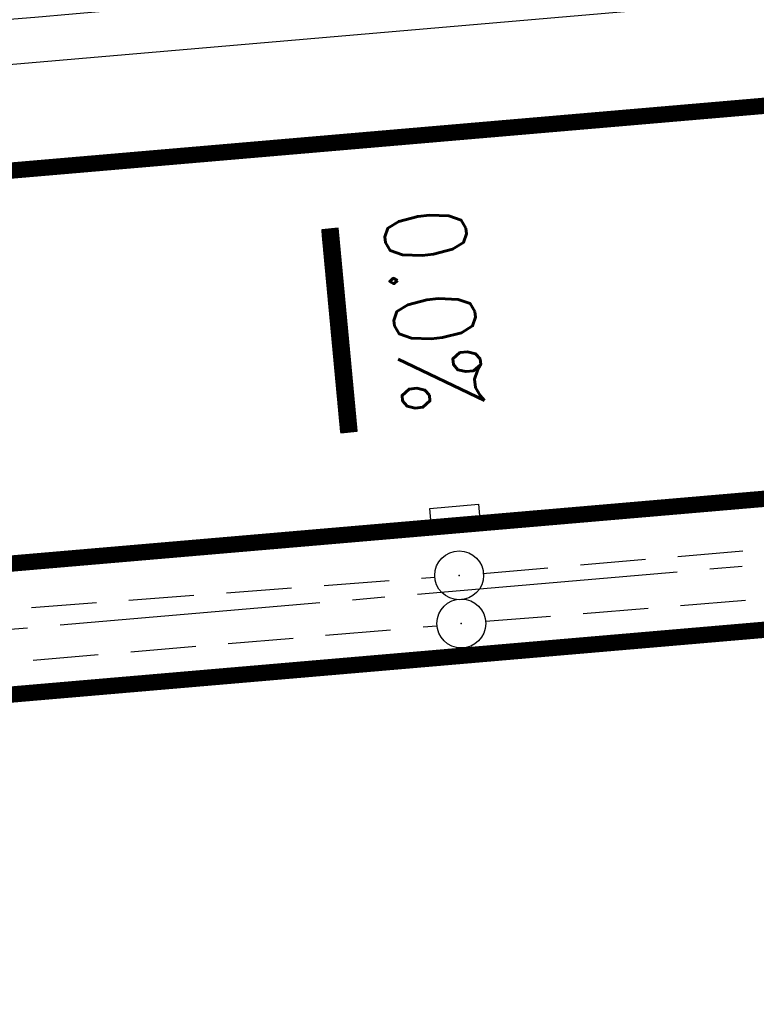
# Model space of a CAD drawing. Extents: x 0 to 1135, y 0 to 420.
# Tile 14 of 84: x 342 to 364, y 200 to 230. Entities that reach past the tile are written whole.
import ezdxf

# ---------------------------------------------------------------- set-up
doc = ezdxf.new("R2010")
doc.units = 0
doc.header["$LTSCALE"] = 2
doc.header["$MEASUREMENT"] = 0
for name, pattern in [('ACHSE', [5.5, 4, -0.5, 0.5, -0.5]), ('AUSGEZOGEN', [0]), ('GESTRICH-X2', [1.5, 1, -0.5])]:
    doc.linetypes.add(name, pattern=pattern)
doc.layers.get('0').update_dxf_attribs({"color": 8, "linetype": 'AUSGEZOGEN'})
for name, color, linetype in [('ACHSETOP', 250, 'ACHSE'), ('BOESCHG', 8, 'AUSGEZOGEN'), ('FBRTOP', 8, 'AUSGEZOGEN'), ('GEF', 8, 'AUSGEZOGEN'), ('KANAL', 200, 'GESTRICH-X2'), ('SCHSYMBOL', 200, 'AUSGEZOGEN')]:
    doc.layers.add(name, color=color, linetype=linetype)
doc.styles.add('ROMANS', font='romans.shx', dxfattribs={"width": 0.8})

# ---------------------------------------------------------------- blocks, each defined once
blk = doc.blocks.new('*X53')
at = {"color": 0}
for p, q in [((75.476, 275.596), (75.966, 276.086)), ((75.476, 275.605), (75.957, 276.086)), ((75.476, 275.614), (75.948, 276.086)), ((75.476, 275.622), (75.939, 276.086)), ((75.476, 275.631), (75.93, 276.086)), ((75.476, 275.64), (75.921, 276.086)), ((75.476, 275.649), (75.913, 276.086)), ((75.476, 275.658), (75.904, 276.086)), ((75.476, 275.667), (75.895, 276.086)), ((75.476, 275.675), (75.886, 276.086)), ((75.476, 275.684), (75.877, 276.086)), ((75.476, 275.693), (75.868, 276.086)), ((75.476, 275.702), (75.86, 276.086)), ((75.476, 275.711), (75.851, 276.086)), ((75.476, 275.72), (75.842, 276.086)), ((75.476, 275.728), (75.833, 276.086)), ((75.476, 275.737), (75.824, 276.086)), ((75.476, 275.746), (75.815, 276.086)), ((75.476, 275.755), (75.807, 276.086)), ((75.476, 275.764), (75.798, 276.086)), ((75.476, 275.773), (75.789, 276.086)), ((75.476, 275.781), (75.78, 276.086)), ((75.476, 275.79), (75.771, 276.086)), ((75.476, 275.799), (75.762, 276.086)), ((75.476, 275.808), (75.754, 276.086)), ((75.476, 275.817), (75.745, 276.086)), ((75.476, 275.826), (75.736, 276.086)), ((75.476, 275.834), (75.727, 276.086)), ((75.476, 275.843), (75.718, 276.086)), ((75.476, 275.852), (75.709, 276.086)), ((75.476, 275.861), (75.7, 276.086)), ((75.476, 275.87), (75.692, 276.086)), ((75.476, 275.879), (75.683, 276.086)), ((75.476, 275.888), (75.674, 276.086)), ((75.476, 275.896), (75.665, 276.086)), ((75.476, 275.905), (75.656, 276.086)), ((75.476, 275.914), (75.647, 276.086)), ((75.476, 275.923), (75.639, 276.086)), ((75.476, 275.932), (75.63, 276.086)), ((75.476, 275.941), (75.621, 276.086)), ((75.476, 275.949), (75.612, 276.086)), ((75.476, 275.958), (75.603, 276.086)), ((75.476, 275.967), (75.594, 276.086)), ((75.476, 275.976), (75.586, 276.086)), ((75.476, 275.985), (75.577, 276.086)), ((75.476, 275.994), (75.568, 276.086)), ((75.476, 276.002), (75.559, 276.086)), ((75.476, 276.011), (75.55, 276.086)), ((75.476, 276.02), (75.541, 276.086)), ((75.476, 276.029), (75.533, 276.086)), ((75.476, 276.038), (75.524, 276.086)), ((75.476, 276.047), (75.515, 276.086)), ((75.476, 276.055), (75.506, 276.086)), ((75.476, 276.064), (75.497, 276.086)), ((75.476, 276.073), (75.488, 276.086)), ((75.476, 275.587), (75.973, 276.084)), ((75.476, 275.578), (75.973, 276.075)), ((75.476, 275.569), (75.973, 276.067)), ((75.476, 275.56), (75.973, 276.058)), ((75.476, 275.552), (75.973, 276.049)), ((75.476, 275.543), (75.973, 276.04)), ((75.476, 275.534), (75.973, 276.031)), ((75.476, 275.525), (75.973, 276.022)), ((75.476, 275.516), (75.973, 276.014)), ((75.476, 275.507), (75.973, 276.005)), ((75.476, 275.499), (75.973, 275.996)), ((75.476, 275.49), (75.973, 275.987)), ((75.476, 275.481), (75.973, 275.978)), ((75.476, 275.472), (75.973, 275.969)), ((75.476, 275.463), (75.973, 275.961)), ((75.476, 275.454), (75.973, 275.952)), ((75.476, 275.446), (75.973, 275.943)), ((75.476, 275.437), (75.973, 275.934)), ((75.476, 275.428), (75.973, 275.925)), ((75.476, 275.419), (75.973, 275.916)), ((75.476, 275.41), (75.973, 275.907)), ((75.476, 275.401), (75.973, 275.899)), ((75.476, 275.393), (75.973, 275.89)), ((75.476, 275.384), (75.973, 275.881)), ((75.476, 275.375), (75.973, 275.872)), ((75.476, 275.366), (75.973, 275.863)), ((75.476, 275.357), (75.973, 275.854)), ((75.476, 275.348), (75.973, 275.846)), ((75.476, 275.34), (75.973, 275.837)), ((75.476, 275.331), (75.973, 275.828)), ((75.476, 275.322), (75.973, 275.819)), ((75.476, 275.313), (75.973, 275.81)), ((75.476, 275.304), (75.973, 275.801)), ((75.476, 275.295), (75.973, 275.793)), ((75.476, 275.286), (75.973, 275.784)), ((75.476, 275.278), (75.973, 275.775)), ((75.476, 275.269), (75.973, 275.766)), ((75.476, 275.26), (75.973, 275.757)), ((75.476, 275.251), (75.973, 275.748)), ((75.476, 275.242), (75.973, 275.74)), ((75.476, 275.233), (75.973, 275.731)), ((75.476, 275.225), (75.973, 275.722)), ((75.476, 275.216), (75.973, 275.713)), ((75.476, 275.207), (75.973, 275.704)), ((75.476, 275.198), (75.973, 275.695)), ((75.476, 275.189), (75.973, 275.687)), ((75.476, 275.18), (75.973, 275.678)), ((75.476, 275.172), (75.973, 275.669)), ((75.476, 275.163), (75.973, 275.66)), ((75.476, 275.154), (75.973, 275.651)), ((75.476, 275.145), (75.973, 275.642)), ((75.476, 275.136), (75.973, 275.633)), ((75.476, 275.127), (75.973, 275.625)), ((75.476, 275.119), (75.973, 275.616)), ((75.476, 275.11), (75.973, 275.607)), ((75.476, 275.101), (75.973, 275.598)), ((75.476, 275.092), (75.973, 275.589)), ((75.476, 275.083), (75.973, 275.58)), ((75.476, 275.074), (75.973, 275.572)), ((75.476, 275.066), (75.973, 275.563)), ((75.476, 275.057), (75.973, 275.554)), ((75.476, 275.048), (75.973, 275.545)), ((75.476, 275.039), (75.973, 275.536)), ((75.476, 275.03), (75.973, 275.527)), ((75.476, 275.021), (75.973, 275.519)), ((75.476, 275.012), (75.973, 275.51)), ((75.476, 275.004), (75.973, 275.501)), ((75.476, 274.995), (75.973, 275.492)), ((75.476, 274.986), (75.973, 275.483)), ((75.476, 274.977), (75.973, 275.474)), ((75.476, 274.968), (75.973, 275.466)), ((75.476, 274.959), (75.973, 275.457)), ((75.476, 274.951), (75.973, 275.448)), ((75.476, 274.942), (75.973, 275.439)), ((75.476, 274.933), (75.973, 275.43)), ((75.476, 274.924), (75.973, 275.421)), ((75.476, 274.915), (75.973, 275.413)), ((75.476, 274.906), (75.973, 275.404)), ((75.476, 274.898), (75.973, 275.395)), ((75.476, 274.889), (75.973, 275.386)), ((75.476, 274.88), (75.973, 275.377)), ((75.476, 274.871), (75.973, 275.368)), ((75.476, 274.862), (75.973, 275.359)), ((75.476, 274.853), (75.973, 275.351)), ((75.476, 274.845), (75.973, 275.342)), ((75.476, 274.836), (75.973, 275.333)), ((75.476, 274.827), (75.973, 275.324)), ((75.476, 274.818), (75.973, 275.315)), ((75.476, 274.809), (75.973, 275.306)), ((75.476, 274.8), (75.973, 275.298)), ((75.476, 274.792), (75.973, 275.289)), ((75.476, 274.783), (75.973, 275.28)), ((75.476, 274.774), (75.973, 275.271)), ((75.476, 274.765), (75.973, 275.262)), ((75.476, 274.756), (75.973, 275.253)), ((75.476, 274.747), (75.973, 275.245)), ((75.476, 274.738), (75.973, 275.236)), ((75.476, 274.73), (75.973, 275.227)), ((75.476, 274.721), (75.973, 275.218)), ((75.476, 274.712), (75.973, 275.209)), ((75.476, 274.703), (75.973, 275.2)), ((75.476, 274.694), (75.973, 275.192)), ((75.476, 274.685), (75.973, 275.183)), ((75.476, 274.677), (75.973, 275.174)), ((75.476, 274.668), (75.973, 275.165)), ((75.476, 274.659), (75.973, 275.156)), ((75.476, 274.65), (75.973, 275.147)), ((75.476, 274.641), (75.973, 275.139)), ((75.476, 274.632), (75.973, 275.13)), ((75.476, 274.624), (75.973, 275.121)), ((75.476, 274.615), (75.973, 275.112)), ((75.476, 274.606), (75.973, 275.103)), ((75.476, 274.597), (75.973, 275.094)), ((75.476, 274.588), (75.973, 275.085)), ((75.476, 274.579), (75.973, 275.077)), ((75.476, 274.571), (75.973, 275.068)), ((75.476, 274.562), (75.973, 275.059)), ((75.476, 274.553), (75.973, 275.05)), ((75.476, 274.544), (75.973, 275.041)), ((75.476, 274.535), (75.973, 275.032)), ((75.476, 274.526), (75.973, 275.024)), ((75.476, 274.518), (75.973, 275.015)), ((75.476, 274.509), (75.973, 275.006)), ((75.476, 274.5), (75.973, 274.997)), ((75.476, 274.491), (75.973, 274.988)), ((75.476, 274.482), (75.973, 274.979)), ((75.476, 274.473), (75.973, 274.971)), ((75.476, 274.464), (75.973, 274.962)), ((75.476, 274.456), (75.973, 274.953)), ((75.476, 274.447), (75.973, 274.944)), ((75.476, 274.438), (75.973, 274.935)), ((75.476, 274.429), (75.973, 274.926)), ((75.476, 274.42), (75.973, 274.918)), ((75.476, 274.411), (75.973, 274.909)), ((75.476, 274.403), (75.973, 274.9)), ((75.476, 274.394), (75.973, 274.891)), ((75.476, 274.385), (75.973, 274.882)), ((75.476, 274.376), (75.973, 274.873)), ((75.476, 274.367), (75.973, 274.865)), ((75.476, 274.358), (75.973, 274.856)), ((75.476, 274.35), (75.973, 274.847)), ((75.476, 274.341), (75.973, 274.838)), ((75.476, 274.332), (75.973, 274.829)), ((75.476, 274.323), (75.973, 274.82)), ((75.476, 274.314), (75.973, 274.811)), ((75.476, 274.305), (75.973, 274.803)), ((75.476, 274.297), (75.973, 274.794)), ((75.476, 274.288), (75.973, 274.785)), ((75.476, 274.279), (75.973, 274.776)), ((75.476, 274.27), (75.973, 274.767)), ((75.476, 274.261), (75.973, 274.758)), ((75.476, 274.252), (75.973, 274.75)), ((75.476, 274.243), (75.973, 274.741)), ((75.476, 274.235), (75.973, 274.732)), ((75.476, 274.226), (75.973, 274.723)), ((75.476, 274.217), (75.973, 274.714)), ((75.476, 274.208), (75.973, 274.705)), ((75.476, 274.199), (75.973, 274.697)), ((75.476, 274.19), (75.973, 274.688)), ((75.476, 274.182), (75.973, 274.679)), ((75.476, 274.173), (75.973, 274.67)), ((75.476, 274.164), (75.973, 274.661)), ((75.476, 274.155), (75.973, 274.652)), ((75.476, 274.146), (75.973, 274.644)), ((75.476, 274.137), (75.973, 274.635)), ((75.476, 274.129), (75.973, 274.626)), ((75.476, 274.12), (75.973, 274.617)), ((75.476, 274.111), (75.973, 274.608)), ((75.476, 274.102), (75.973, 274.599)), ((75.476, 274.093), (75.973, 274.59)), ((75.476, 274.084), (75.973, 274.582)), ((75.476, 274.076), (75.973, 274.573)), ((75.476, 274.067), (75.973, 274.564)), ((75.476, 274.058), (75.973, 274.555)), ((75.476, 274.049), (75.973, 274.546)), ((75.476, 274.04), (75.973, 274.537)), ((75.476, 274.031), (75.973, 274.529)), ((75.476, 274.023), (75.973, 274.52)), ((75.476, 274.014), (75.973, 274.511)), ((75.476, 274.005), (75.973, 274.502)), ((75.476, 273.996), (75.973, 274.493)), ((75.476, 273.987), (75.973, 274.484)), ((75.476, 273.978), (75.973, 274.476)), ((75.476, 273.969), (75.973, 274.467)), ((75.476, 273.961), (75.973, 274.458)), ((75.476, 273.952), (75.973, 274.449)), ((75.476, 273.943), (75.973, 274.44)), ((75.476, 273.934), (75.973, 274.431)), ((75.476, 273.925), (75.973, 274.423)), ((75.476, 273.916), (75.973, 274.414)), ((75.476, 273.908), (75.973, 274.405)), ((75.476, 273.899), (75.973, 274.396)), ((75.476, 273.89), (75.973, 274.387)), ((75.476, 273.881), (75.973, 274.378)), ((75.476, 273.872), (75.973, 274.37)), ((75.476, 273.863), (75.973, 274.361)), ((75.476, 273.855), (75.973, 274.352)), ((75.476, 273.846), (75.973, 274.343)), ((75.476, 273.837), (75.973, 274.334)), ((75.476, 273.828), (75.973, 274.325)), ((75.476, 273.819), (75.973, 274.316)), ((75.476, 273.81), (75.973, 274.308)), ((75.476, 273.802), (75.973, 274.299)), ((75.476, 273.793), (75.973, 274.29)), ((75.476, 273.784), (75.973, 274.281)), ((75.476, 273.775), (75.973, 274.272)), ((75.476, 273.766), (75.973, 274.263)), ((75.476, 273.757), (75.973, 274.255)), ((75.476, 273.749), (75.973, 274.246)), ((75.476, 273.74), (75.973, 274.237)), ((75.476, 273.731), (75.973, 274.228)), ((75.476, 273.722), (75.973, 274.219)), ((75.476, 273.713), (75.973, 274.21)), ((75.476, 273.704), (75.973, 274.202)), ((75.476, 273.695), (75.973, 274.193)), ((75.476, 273.687), (75.973, 274.184)), ((75.476, 273.678), (75.973, 274.175)), ((75.476, 273.669), (75.973, 274.166)), ((75.476, 273.66), (75.973, 274.157)), ((75.476, 273.651), (75.973, 274.149)), ((75.476, 273.642), (75.973, 274.14)), ((75.476, 273.634), (75.973, 274.131)), ((75.476, 273.625), (75.973, 274.122)), ((75.476, 273.616), (75.973, 274.113)), ((75.476, 273.607), (75.973, 274.104)), ((75.476, 273.598), (75.973, 274.096)), ((75.476, 273.589), (75.973, 274.087)), ((75.476, 273.581), (75.973, 274.078)), ((75.476, 273.572), (75.973, 274.069)), ((75.476, 273.563), (75.973, 274.06)), ((75.476, 273.554), (75.973, 274.051)), ((75.476, 273.545), (75.973, 274.042)), ((75.476, 273.536), (75.973, 274.034)), ((75.476, 273.528), (75.973, 274.025)), ((75.476, 273.519), (75.973, 274.016)), ((75.476, 273.51), (75.973, 274.007)), ((75.476, 273.501), (75.973, 273.998)), ((75.476, 273.492), (75.973, 273.989)), ((75.476, 273.483), (75.973, 273.981)), ((75.476, 273.475), (75.973, 273.972)), ((75.476, 273.466), (75.973, 273.963)), ((75.476, 273.457), (75.973, 273.954)), ((75.476, 273.448), (75.973, 273.945)), ((75.476, 273.439), (75.973, 273.936)), ((75.476, 273.43), (75.973, 273.928)), ((75.476, 273.421), (75.973, 273.919)), ((75.476, 273.413), (75.973, 273.91)), ((75.476, 273.404), (75.973, 273.901)), ((75.476, 273.395), (75.973, 273.892)), ((75.476, 273.386), (75.973, 273.883)), ((75.476, 273.377), (75.973, 273.875)), ((75.476, 273.368), (75.973, 273.866)), ((75.476, 273.36), (75.973, 273.857)), ((75.476, 273.351), (75.973, 273.848)), ((75.476, 273.342), (75.973, 273.839)), ((75.476, 273.333), (75.973, 273.83)), ((75.476, 273.324), (75.973, 273.822)), ((75.476, 273.315), (75.973, 273.813)), ((75.476, 273.307), (75.973, 273.804)), ((75.476, 273.298), (75.973, 273.795)), ((75.476, 273.289), (75.973, 273.786)), ((75.476, 273.28), (75.973, 273.777)), ((75.476, 273.271), (75.973, 273.768)), ((75.476, 273.262), (75.973, 273.76)), ((75.476, 273.254), (75.973, 273.751)), ((75.476, 273.245), (75.973, 273.742)), ((75.476, 273.236), (75.973, 273.733)), ((75.476, 273.227), (75.973, 273.724)), ((75.476, 273.218), (75.973, 273.715)), ((75.476, 273.209), (75.973, 273.707)), ((75.476, 273.201), (75.973, 273.698)), ((75.476, 273.192), (75.973, 273.689)), ((75.476, 273.183), (75.973, 273.68)), ((75.476, 273.174), (75.973, 273.671)), ((75.476, 273.165), (75.973, 273.662)), ((75.476, 273.156), (75.973, 273.654)), ((75.476, 273.147), (75.973, 273.645)), ((75.476, 273.139), (75.973, 273.636)), ((75.476, 273.13), (75.973, 273.627)), ((75.476, 273.121), (75.973, 273.618)), ((75.476, 273.112), (75.973, 273.609)), ((75.476, 273.103), (75.973, 273.601)), ((75.476, 273.094), (75.973, 273.592)), ((75.476, 273.086), (75.973, 273.583)), ((75.476, 273.077), (75.973, 273.574)), ((75.476, 273.068), (75.973, 273.565)), ((75.476, 273.059), (75.973, 273.556)), ((75.476, 273.05), (75.973, 273.548)), ((75.476, 273.041), (75.973, 273.539)), ((75.476, 273.033), (75.973, 273.53)), ((75.476, 273.024), (75.973, 273.521)), ((75.476, 273.015), (75.973, 273.512)), ((75.476, 273.006), (75.973, 273.503)), ((75.476, 272.997), (75.973, 273.494)), ((75.476, 272.988), (75.973, 273.486)), ((75.476, 272.98), (75.973, 273.477)), ((75.476, 272.971), (75.973, 273.468)), ((75.476, 272.962), (75.973, 273.459)), ((75.476, 272.953), (75.973, 273.45)), ((75.476, 272.944), (75.973, 273.441)), ((75.476, 272.935), (75.973, 273.433)), ((75.476, 272.927), (75.973, 273.424)), ((75.476, 272.918), (75.973, 273.415)), ((75.476, 272.909), (75.973, 273.406)), ((75.476, 272.9), (75.973, 273.397)), ((75.476, 272.891), (75.973, 273.388)), ((75.476, 272.882), (75.973, 273.38)), ((75.476, 272.873), (75.973, 273.371)), ((75.476, 272.865), (75.973, 273.362)), ((75.476, 272.856), (75.973, 273.353)), ((75.476, 272.847), (75.973, 273.344)), ((75.476, 272.838), (75.973, 273.335)), ((75.476, 272.829), (75.973, 273.327)), ((75.476, 272.82), (75.973, 273.318)), ((75.476, 272.812), (75.973, 273.309)), ((75.476, 272.803), (75.973, 273.3)), ((75.476, 272.794), (75.973, 273.291)), ((75.476, 272.785), (75.973, 273.282)), ((75.476, 272.776), (75.973, 273.274)), ((75.476, 272.767), (75.973, 273.265)), ((75.476, 272.759), (75.973, 273.256)), ((75.476, 272.75), (75.973, 273.247)), ((75.476, 272.741), (75.973, 273.238)), ((75.476, 272.732), (75.973, 273.229)), ((75.476, 272.723), (75.973, 273.22)), ((75.476, 272.714), (75.973, 273.212)), ((75.476, 272.706), (75.973, 273.203)), ((75.476, 272.697), (75.973, 273.194)), ((75.476, 272.688), (75.973, 273.185)), ((75.476, 272.679), (75.973, 273.176)), ((75.476, 272.67), (75.973, 273.167)), ((75.476, 272.661), (75.973, 273.159)), ((75.476, 272.653), (75.973, 273.15)), ((75.476, 272.644), (75.973, 273.141)), ((75.476, 272.635), (75.973, 273.132)), ((75.476, 272.626), (75.973, 273.123)), ((75.476, 272.617), (75.973, 273.114)), ((75.476, 272.608), (75.973, 273.106)), ((75.476, 272.599), (75.973, 273.097)), ((75.476, 272.591), (75.973, 273.088)), ((75.476, 272.582), (75.973, 273.079)), ((75.476, 272.573), (75.973, 273.07)), ((75.476, 272.564), (75.973, 273.061)), ((75.476, 272.555), (75.973, 273.053)), ((75.476, 272.546), (75.973, 273.044)), ((75.476, 272.538), (75.973, 273.035)), ((75.476, 272.529), (75.973, 273.026)), ((75.476, 272.52), (75.973, 273.017)), ((75.476, 272.511), (75.973, 273.008)), ((75.476, 272.502), (75.973, 273)), ((75.476, 272.493), (75.973, 272.991)), ((75.476, 272.485), (75.973, 272.982)), ((75.476, 272.476), (75.973, 272.973)), ((75.476, 272.467), (75.973, 272.964)), ((75.476, 272.458), (75.973, 272.955)), ((75.476, 272.449), (75.973, 272.946)), ((75.476, 272.44), (75.973, 272.938)), ((75.476, 272.432), (75.973, 272.929)), ((75.476, 272.423), (75.973, 272.92)), ((75.476, 272.414), (75.973, 272.911)), ((75.476, 272.405), (75.973, 272.902)), ((75.476, 272.396), (75.973, 272.893)), ((75.476, 272.387), (75.973, 272.885)), ((75.476, 272.379), (75.973, 272.876)), ((75.476, 272.37), (75.973, 272.867)), ((75.476, 272.361), (75.973, 272.858)), ((75.476, 272.352), (75.973, 272.849)), ((75.476, 272.343), (75.973, 272.84)), ((75.476, 272.334), (75.973, 272.832)), ((75.476, 272.325), (75.973, 272.823)), ((75.476, 272.317), (75.973, 272.814)), ((75.476, 272.308), (75.973, 272.805)), ((75.476, 272.299), (75.973, 272.796)), ((75.476, 272.29), (75.973, 272.787)), ((75.476, 272.281), (75.973, 272.779)), ((75.476, 272.272), (75.973, 272.77)), ((75.476, 272.264), (75.973, 272.761)), ((75.476, 272.255), (75.973, 272.752)), ((75.476, 272.246), (75.973, 272.743)), ((75.476, 272.237), (75.973, 272.734)), ((75.476, 272.228), (75.973, 272.726)), ((75.476, 272.219), (75.973, 272.717)), ((75.476, 272.211), (75.973, 272.708)), ((75.476, 272.202), (75.973, 272.699)), ((75.476, 272.193), (75.973, 272.69)), ((75.476, 272.184), (75.973, 272.681)), ((75.476, 272.175), (75.973, 272.672)), ((75.476, 272.166), (75.973, 272.664)), ((75.476, 272.158), (75.973, 272.655)), ((75.476, 272.149), (75.973, 272.646)), ((75.476, 272.14), (75.973, 272.637)), ((75.476, 272.131), (75.973, 272.628)), ((75.476, 272.122), (75.973, 272.619)), ((75.476, 272.113), (75.973, 272.611)), ((75.476, 272.104), (75.973, 272.602)), ((75.476, 272.096), (75.973, 272.593)), ((75.476, 272.087), (75.973, 272.584)), ((75.476, 272.078), (75.973, 272.575)), ((75.476, 272.069), (75.973, 272.566)), ((75.476, 272.06), (75.973, 272.558)), ((75.476, 272.051), (75.973, 272.549)), ((75.476, 272.043), (75.973, 272.54)), ((75.476, 272.034), (75.973, 272.531)), ((75.476, 272.025), (75.973, 272.522)), ((75.476, 272.016), (75.973, 272.513)), ((75.476, 272.007), (75.973, 272.505)), ((75.476, 271.998), (75.973, 272.496)), ((75.476, 271.99), (75.973, 272.487)), ((75.476, 271.981), (75.973, 272.478)), ((75.476, 271.972), (75.973, 272.469)), ((75.476, 271.963), (75.973, 272.46)), ((75.476, 271.954), (75.973, 272.452)), ((75.476, 271.945), (75.973, 272.443)), ((75.476, 271.937), (75.973, 272.434)), ((75.476, 271.928), (75.973, 272.425)), ((75.476, 271.919), (75.973, 272.416)), ((75.476, 271.91), (75.973, 272.407)), ((75.476, 271.901), (75.973, 272.398)), ((75.476, 271.892), (75.973, 272.39)), ((75.476, 271.884), (75.973, 272.381)), ((75.476, 271.875), (75.973, 272.372)), ((75.476, 271.866), (75.973, 272.363)), ((75.476, 271.857), (75.973, 272.354)), ((75.476, 271.848), (75.973, 272.345)), ((75.476, 271.839), (75.973, 272.337)), ((75.476, 271.83), (75.973, 272.328)), ((75.476, 271.822), (75.973, 272.319)), ((75.476, 271.813), (75.973, 272.31)), ((75.476, 271.804), (75.973, 272.301)), ((75.476, 271.795), (75.973, 272.292)), ((75.476, 271.786), (75.973, 272.284)), ((75.476, 271.777), (75.973, 272.275)), ((75.476, 271.769), (75.973, 272.266)), ((75.476, 271.76), (75.973, 272.257)), ((75.476, 271.751), (75.973, 272.248)), ((75.476, 271.742), (75.973, 272.239)), ((75.476, 271.733), (75.973, 272.231)), ((75.476, 271.724), (75.973, 272.222)), ((75.476, 271.716), (75.973, 272.213)), ((75.476, 271.707), (75.973, 272.204)), ((75.476, 271.698), (75.973, 272.195)), ((75.476, 271.689), (75.973, 272.186)), ((75.476, 271.68), (75.973, 272.177)), ((75.476, 271.671), (75.973, 272.169)), ((75.476, 271.663), (75.973, 272.16)), ((75.476, 271.654), (75.973, 272.151)), ((75.476, 271.645), (75.973, 272.142)), ((75.476, 271.636), (75.973, 272.133)), ((75.476, 271.627), (75.973, 272.124)), ((75.476, 271.618), (75.973, 272.116)), ((75.476, 271.61), (75.973, 272.107)), ((75.476, 271.601), (75.973, 272.098)), ((75.476, 271.592), (75.973, 272.089)), ((75.476, 271.583), (75.973, 272.08)), ((75.476, 271.574), (75.973, 272.071)), ((75.476, 271.565), (75.973, 272.063)), ((75.476, 271.556), (75.973, 272.054)), ((75.476, 271.548), (75.973, 272.045)), ((75.476, 271.539), (75.973, 272.036)), ((75.476, 271.53), (75.973, 272.027)), ((75.476, 271.521), (75.973, 272.018)), ((75.476, 271.512), (75.973, 272.01)), ((75.476, 271.503), (75.973, 272.001)), ((75.476, 271.495), (75.973, 271.992)), ((75.476, 271.486), (75.973, 271.983)), ((75.476, 271.477), (75.973, 271.974)), ((75.476, 271.468), (75.973, 271.965)), ((75.476, 271.459), (75.973, 271.957)), ((75.476, 271.45), (75.973, 271.948)), ((75.476, 271.442), (75.973, 271.939)), ((75.476, 271.433), (75.973, 271.93)), ((75.476, 271.424), (75.973, 271.921)), ((75.476, 271.415), (75.973, 271.912)), ((75.476, 271.406), (75.973, 271.903)), ((75.476, 271.397), (75.973, 271.895)), ((75.476, 271.389), (75.973, 271.886)), ((75.476, 271.38), (75.973, 271.877)), ((75.476, 271.371), (75.973, 271.868)), ((75.476, 271.362), (75.973, 271.859)), ((75.476, 271.353), (75.973, 271.85)), ((75.476, 271.344), (75.973, 271.842)), ((75.476, 271.336), (75.973, 271.833)), ((75.476, 271.327), (75.973, 271.824)), ((75.476, 271.318), (75.973, 271.815)), ((75.476, 271.309), (75.973, 271.806)), ((75.476, 271.3), (75.973, 271.797)), ((75.476, 271.291), (75.973, 271.789)), ((75.476, 271.282), (75.973, 271.78)), ((75.476, 271.274), (75.973, 271.771)), ((75.476, 271.265), (75.973, 271.762)), ((75.476, 271.256), (75.973, 271.753)), ((75.476, 271.247), (75.973, 271.744)), ((75.476, 271.238), (75.973, 271.736)), ((75.476, 271.229), (75.973, 271.727)), ((75.476, 271.221), (75.973, 271.718)), ((75.476, 271.212), (75.973, 271.709)), ((75.476, 271.203), (75.973, 271.7)), ((75.476, 271.194), (75.973, 271.691)), ((75.476, 271.185), (75.973, 271.683)), ((75.476, 271.176), (75.973, 271.674)), ((75.476, 271.168), (75.973, 271.665)), ((75.476, 271.159), (75.973, 271.656)), ((75.476, 271.15), (75.973, 271.647)), ((75.476, 271.141), (75.973, 271.638)), ((75.476, 271.132), (75.973, 271.629)), ((75.476, 271.123), (75.973, 271.621)), ((75.476, 271.115), (75.973, 271.612)), ((75.476, 271.106), (75.973, 271.603)), ((75.476, 271.097), (75.973, 271.594)), ((75.476, 271.088), (75.973, 271.585)), ((75.476, 271.079), (75.973, 271.576)), ((75.476, 271.07), (75.973, 271.568)), ((75.476, 271.062), (75.973, 271.559)), ((75.476, 271.053), (75.973, 271.55)), ((75.476, 271.044), (75.973, 271.541)), ((75.476, 271.035), (75.973, 271.532)), ((75.476, 271.026), (75.973, 271.523)), ((75.476, 271.017), (75.973, 271.515)), ((75.476, 271.008), (75.973, 271.506)), ((75.476, 271), (75.973, 271.497)), ((75.476, 270.991), (75.973, 271.488)), ((75.476, 270.982), (75.973, 271.479)), ((75.476, 270.973), (75.973, 271.47)), ((75.476, 270.964), (75.973, 271.462)), ((75.476, 270.955), (75.973, 271.453)), ((75.476, 270.947), (75.973, 271.444)), ((75.476, 270.938), (75.973, 271.435)), ((75.476, 270.929), (75.973, 271.426)), ((75.476, 270.92), (75.973, 271.417)), ((75.476, 270.911), (75.973, 271.409)), ((75.476, 270.902), (75.973, 271.4)), ((75.476, 270.894), (75.973, 271.391)), ((75.476, 270.885), (75.973, 271.382)), ((75.476, 270.876), (75.973, 271.373)), ((75.476, 270.867), (75.973, 271.364)), ((75.476, 270.858), (75.973, 271.355)), ((75.476, 270.849), (75.973, 271.347)), ((75.476, 270.841), (75.973, 271.338)), ((75.476, 270.832), (75.973, 271.329)), ((75.476, 270.823), (75.973, 271.32)), ((75.476, 270.814), (75.973, 271.311)), ((75.476, 270.805), (75.973, 271.302)), ((75.476, 270.796), (75.973, 271.294)), ((75.476, 270.788), (75.973, 271.285)), ((75.476, 270.779), (75.973, 271.276)), ((75.476, 270.77), (75.973, 271.267)), ((75.476, 270.761), (75.973, 271.258)), ((75.476, 270.752), (75.973, 271.249)), ((75.476, 270.743), (75.973, 271.241)), ((75.476, 270.734), (75.973, 271.232)), ((75.476, 270.726), (75.973, 271.223)), ((75.476, 270.717), (75.973, 271.214)), ((75.476, 270.708), (75.973, 271.205)), ((75.476, 270.699), (75.973, 271.196)), ((75.476, 270.69), (75.973, 271.188)), ((75.476, 270.681), (75.973, 271.179)), ((75.476, 270.673), (75.973, 271.17)), ((75.476, 270.664), (75.973, 271.161)), ((75.476, 270.655), (75.973, 271.152)), ((75.476, 270.646), (75.973, 271.143)), ((75.476, 270.637), (75.973, 271.135)), ((75.476, 270.628), (75.973, 271.126)), ((75.476, 270.62), (75.973, 271.117)), ((75.476, 270.611), (75.973, 271.108)), ((75.476, 270.602), (75.973, 271.099)), ((75.476, 270.593), (75.973, 271.09)), ((75.476, 270.584), (75.973, 271.081)), ((75.476, 270.575), (75.973, 271.073)), ((75.476, 270.567), (75.973, 271.064)), ((75.476, 270.558), (75.973, 271.055)), ((75.476, 270.549), (75.973, 271.046)), ((75.476, 270.54), (75.973, 271.037)), ((75.476, 270.531), (75.973, 271.028)), ((75.476, 270.522), (75.973, 271.02)), ((75.476, 270.514), (75.973, 271.011)), ((75.476, 270.505), (75.973, 271.002)), ((75.476, 270.496), (75.973, 270.993)), ((75.476, 270.487), (75.973, 270.984)), ((75.476, 270.478), (75.973, 270.975)), ((75.476, 270.469), (75.973, 270.967)), ((75.476, 270.46), (75.973, 270.958)), ((75.476, 270.452), (75.973, 270.949)), ((75.476, 270.443), (75.973, 270.94)), ((75.476, 270.434), (75.973, 270.931)), ((75.476, 270.425), (75.973, 270.922)), ((75.476, 270.416), (75.973, 270.914)), ((75.476, 270.407), (75.973, 270.905)), ((75.476, 270.399), (75.973, 270.896)), ((75.476, 270.39), (75.973, 270.887)), ((75.476, 270.381), (75.973, 270.878)), ((75.476, 270.372), (75.973, 270.869)), ((75.476, 270.363), (75.973, 270.861)), ((75.476, 270.354), (75.973, 270.852)), ((75.476, 270.346), (75.973, 270.843)), ((75.476, 270.337), (75.973, 270.834)), ((75.476, 270.328), (75.973, 270.825)), ((75.476, 270.319), (75.973, 270.816)), ((75.476, 270.31), (75.973, 270.807)), ((75.476, 270.301), (75.973, 270.799)), ((75.476, 270.293), (75.973, 270.79)), ((75.476, 270.284), (75.973, 270.781)), ((75.476, 270.275), (75.973, 270.772)), ((75.476, 270.266), (75.973, 270.763)), ((75.476, 270.257), (75.973, 270.754)), ((75.476, 270.248), (75.973, 270.746)), ((75.476, 270.24), (75.973, 270.737)), ((75.476, 270.231), (75.973, 270.728)), ((75.476, 270.222), (75.973, 270.719)), ((75.476, 270.213), (75.973, 270.71)), ((75.476, 270.204), (75.973, 270.701)), ((75.476, 270.195), (75.973, 270.693)), ((75.476, 270.186), (75.973, 270.684)), ((75.476, 270.178), (75.973, 270.675)), ((75.476, 270.169), (75.973, 270.666)), ((75.476, 270.16), (75.973, 270.657)), ((75.476, 270.151), (75.973, 270.648)), ((75.476, 270.142), (75.973, 270.64)), ((75.476, 270.133), (75.973, 270.631)), ((75.476, 270.125), (75.973, 270.622)), ((75.476, 270.116), (75.973, 270.613)), ((75.476, 270.107), (75.973, 270.604)), ((75.476, 270.098), (75.973, 270.595)), ((75.476, 270.089), (75.973, 270.587)), ((75.476, 270.08), (75.973, 270.578)), ((75.476, 270.072), (75.973, 270.569)), ((75.476, 270.063), (75.973, 270.56)), ((75.476, 270.054), (75.973, 270.551)), ((75.476, 270.045), (75.973, 270.542)), ((75.476, 270.036), (75.973, 270.533)), ((75.476, 270.027), (75.973, 270.525)), ((75.476, 270.019), (75.973, 270.516)), ((75.476, 270.01), (75.973, 270.507)), ((75.476, 270.001), (75.973, 270.498)), ((75.476, 269.992), (75.973, 270.489)), ((75.476, 269.983), (75.973, 270.48)), ((75.476, 269.974), (75.973, 270.472)), ((75.476, 269.966), (75.973, 270.463)), ((75.476, 269.957), (75.973, 270.454)), ((75.476, 269.948), (75.973, 270.445)), ((75.476, 269.939), (75.973, 270.436)), ((75.476, 269.93), (75.973, 270.427)), ((75.476, 269.921), (75.973, 270.419)), ((75.476, 269.912), (75.973, 270.41)), ((75.476, 269.904), (75.973, 270.401)), ((75.476, 269.895), (75.973, 270.392)), ((75.476, 269.886), (75.973, 270.383)), ((75.476, 269.877), (75.973, 270.374)), ((75.476, 269.868), (75.973, 270.366)), ((75.476, 269.859), (75.973, 270.357)), ((75.476, 269.851), (75.973, 270.348)), ((75.476, 269.833), (75.973, 270.33)), ((75.488, 269.836), (75.973, 270.321)), ((75.496, 269.836), (75.973, 270.313)), ((75.505, 269.836), (75.973, 270.304)), ((75.514, 269.836), (75.973, 270.295)), ((75.523, 269.836), (75.973, 270.286)), ((75.532, 269.836), (75.973, 270.277)), ((75.541, 269.836), (75.973, 270.268)), ((75.549, 269.836), (75.973, 270.259)), ((75.558, 269.836), (75.973, 270.251)), ((75.567, 269.836), (75.973, 270.242)), ((75.576, 269.836), (75.973, 270.233)), ((75.585, 269.836), (75.973, 270.224)), ((75.594, 269.836), (75.973, 270.215)), ((75.602, 269.836), (75.973, 270.206)), ((75.611, 269.836), (75.973, 270.198)), ((75.62, 269.836), (75.973, 270.189)), ((75.629, 269.836), (75.973, 270.18)), ((75.638, 269.836), (75.973, 270.171)), ((75.647, 269.836), (75.973, 270.162)), ((75.655, 269.836), (75.973, 270.153)), ((75.664, 269.836), (75.973, 270.145)), ((75.673, 269.836), (75.973, 270.136)), ((75.682, 269.836), (75.973, 270.127)), ((75.691, 269.836), (75.973, 270.118)), ((75.7, 269.836), (75.973, 270.109)), ((75.709, 269.836), (75.973, 270.1)), ((75.717, 269.836), (75.973, 270.092)), ((75.726, 269.836), (75.973, 270.083)), ((75.735, 269.836), (75.973, 270.074)), ((75.744, 269.836), (75.973, 270.065)), ((75.753, 269.836), (75.973, 270.056)), ((75.762, 269.836), (75.973, 270.047)), ((75.77, 269.836), (75.973, 270.038)), ((75.779, 269.836), (75.973, 270.03)), ((75.788, 269.836), (75.973, 270.021)), ((75.797, 269.836), (75.973, 270.012)), ((75.806, 269.836), (75.973, 270.003)), ((75.815, 269.836), (75.973, 269.994)), ((75.823, 269.836), (75.973, 269.985)), ((75.832, 269.836), (75.973, 269.977)), ((75.841, 269.836), (75.973, 269.968)), ((75.85, 269.836), (75.973, 269.959)), ((75.859, 269.836), (75.973, 269.95)), ((75.868, 269.836), (75.973, 269.941)), ((75.876, 269.836), (75.973, 269.932)), ((75.885, 269.836), (75.973, 269.924)), ((75.894, 269.836), (75.973, 269.915)), ((75.903, 269.836), (75.973, 269.906)), ((75.912, 269.836), (75.973, 269.897)), ((75.921, 269.836), (75.973, 269.888)), ((75.93, 269.836), (75.973, 269.879)), ((75.938, 269.836), (75.973, 269.871)), ((75.947, 269.836), (75.973, 269.862)), ((75.956, 269.836), (75.973, 269.853)), ((75.965, 269.836), (75.973, 269.844))]:
    blk.add_line(p, q, dxfattribs=at)
blk = doc.blocks.new('NUGEF')
blk.add_lwpolyline([(0.511, -0.007), (0.511, 6.243), (0.014, 6.243), (0.014, -0.007)], close=True)
blk.add_blockref('*X53', (-75.462, -269.843))
blk = doc.blocks.new('GST')
at = {"color": 0}
blk.add_circle((0, 0), 0.75, dxfattribs=at)
blk.add_point((0, 0), dxfattribs=at)
blk = doc.blocks.new('10')
blk.add_blockref('GST', (0, 0))

msp = doc.modelspace()

# ---------------------------------------------------------------- linework, layer by layer
at = {"layer": 'ACHSETOP', "flags": 128}
msp.add_lwpolyline([(25, 184.121), (166.268, 196.261), (290.809, 206.964), (340.625, 211.245), (365.534, 213.386), (390.441, 215.527), (412.764, 217.447), (415.35, 217.668), (440.27, 219.659), (465.21, 221.401), (490.164, 222.894), (515.134, 224.14), (540.113, 225.136), (565.103, 225.883), (590.098, 226.381), (615.096, 226.63), (640.096, 226.631), (665.094, 226.381), (690.09, 225.883), (715.079, 225.135), (740.058, 224.14), (765.027, 222.894), (789.983, 221.401), (814.922, 219.659), (839.842, 217.668), (864.742, 215.429), (889.617, 212.942), (914.467, 210.207), (939.289, 207.225), (950, 205.83)], dxfattribs=at)
at = {"layer": 'BOESCHG'}
for points in [[(197.95, 222.514, -0.007663), (211.427, 223.621, 0.008737), (230.319, 225.213, 0.000005), (247.561, 226.97, -0.000006), (264.803, 228.727, -0.000004), (291.845, 231.482, -0.000008), (305.001, 232.822, -0.005283), (326.669, 234.798, -0.001822), (389.571, 239.633, -0.000371), (402.635, 240.58, 0.000242), (422.688, 242.027, 0.004628), (447.668, 244.076, -0.009009), (460.511, 245.016, -0.033119), (468.287, 244.929, 0.005141), (475.799, 244.424, 0.010904)], [(114.163, 211.021, 0.003251), (117.848, 210.706, 0.039202), (118.156, 210.705, 0.001578), (134.447, 212.03, 0.000869), (164.024, 214.579, 0.000039), (206.309, 218.302, -0.000103), (222.419, 219.718, -0.000322), (279.398, 224.678, -0.000247), (353.657, 231.056, -0.001445), (396.853, 234.62, -0.002266), (424.412, 236.687, -0.002037), (426.742, 236.842, -0.000071), (484.34, 240.421, -0.001602)]]:
    msp.add_lwpolyline(points, format="xyb", dxfattribs=at)
at = {"layer": 'FBRTOP', "const_width": 0.5}
for points in [[(88.009, 187.528, 0), (104.839, 188.975, 0), (166.439, 194.269, -0.000002), (228.71, 199.62, 0.000002), (290.98, 204.971, 0.000001), (321.649, 207.607, 0.000001), (340.796, 209.253, 0.000002), (353.251, 210.323, -0.000001), (365.705, 211.394, -0.000007), (378.159, 212.464, 0.000001), (390.613, 213.534, 0.000044), (401.774, 214.494, -0.000046), (412.936, 215.454, -0.000156)], [(87.666, 191.514, 0), (104.497, 192.96, 0), (166.097, 198.254, -0.000002), (228.367, 203.605, 0.000002), (290.638, 208.957, 0.000001), (321.307, 211.592, 0.000001), (340.454, 213.238, 0.000002), (352.908, 214.308, -0.000001), (365.363, 215.379, -0.000007), (377.816, 216.449, 0.000001), (390.27, 217.519, 0.000044), (401.432, 218.479, -0.000045), (412.593, 219.44, -0.000156)]]:
    msp.add_lwpolyline(points, format="xyb", dxfattribs=at)
at = {"layer": 'FBRTOP'}
msp.add_lwpolyline([(25, 201.434), (164.791, 213.448), (289.332, 224.151), (339.148, 228.432), (364.057, 230.573), (388.964, 232.713)], dxfattribs=at)
at = {"layer": 'FBRTOP', "const_width": 0.5}
msp.add_lwpolyline([(25, 198.172), (165.069, 210.21), (289.61, 220.913), (339.426, 225.194), (364.335, 227.335), (389.243, 229.475)], dxfattribs=at)
at = {"layer": 'KANAL'}
for p, q in [((355.876, 211.544), (464.566, 220.366)), ((355.798, 213.009), (409.093, 217.671)), ((276.135, 207.018), (354.319, 212.901)), ((276.243, 204.757), (354.386, 211.407))]:
    msp.add_line(p, q, dxfattribs=at)
at = {"layer": 'SCHSYMBOL'}
msp.add_lwpolyline([(355.716, 214.55), (354.218, 214.422), (354.169, 215.002), (355.666, 215.131)], close=True, dxfattribs=at)

# ---------------------------------------------------------------- block references
at = {"layer": 'GEF', "rotation": 5.343031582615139}
msp.add_blockref('NUGEF', (351.427, 217.327), dxfattribs=at)
at = {"layer": 'SCHSYMBOL'}
for name, p, rotation in [('GST', (355.069, 212.952), 184.9119522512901), ('10', (355.134, 211.477), 4.911952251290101)]:
    msp.add_blockref(name, p, dxfattribs=dict(at, rotation=rotation))

# ---------------------------------------------------------------- texts
at = {"layer": 'GEF', "style": 'ROMANS', "width": 0.8}
msp.add_text('0.0%%%', height=2.5, rotation=276.1792, dxfattribs=at).set_placement((352.707, 224.091))

doc.saveas('drawing.dxf')
